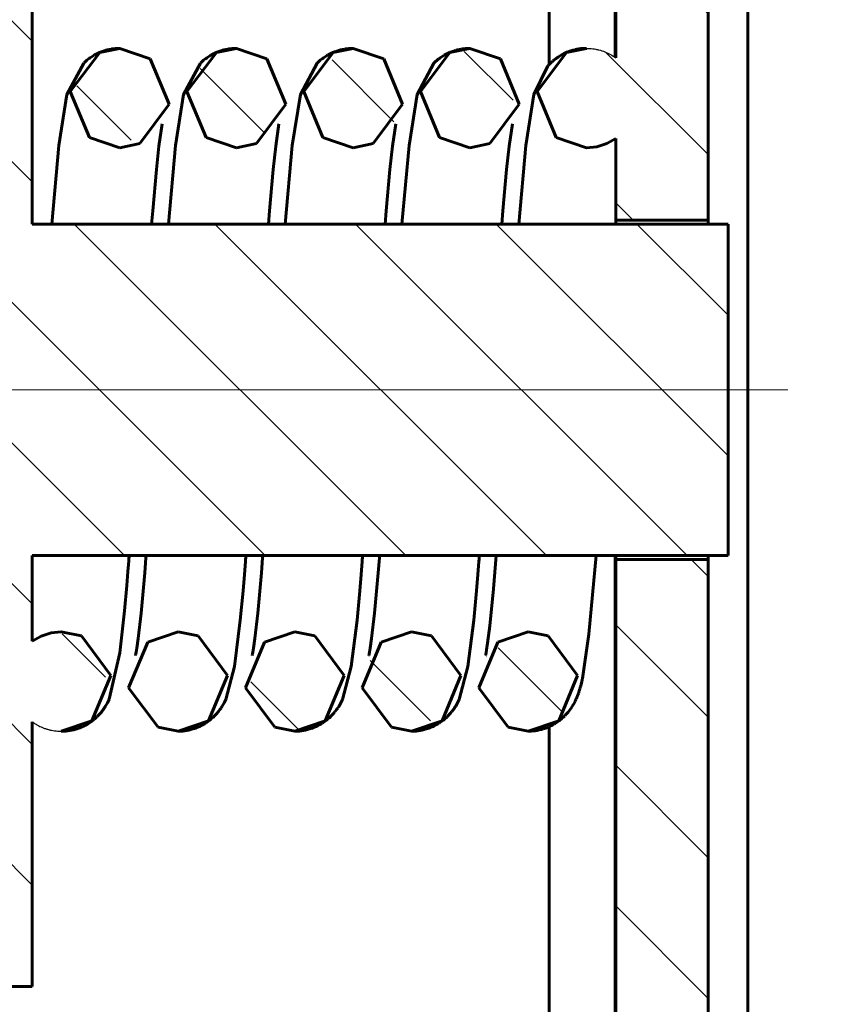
# Model space of a CAD drawing. Header units: millimetres. Extents: x 0 to 239, y 0 to 444.
# Tile 6 of 9: x 111 to 152, y 151 to 201. Entities that reach past the tile are written whole.
import ezdxf

# ---------------------------------------------------------------- set-up
doc = ezdxf.new("R2010")
doc.units = ezdxf.units.MM
for name, pattern in [('K5LT-1', [0]), ('K5LT_AXLED', [12, 7.5, -1.5, 1.5, -1.5]), ('K5LT_BASIC', [0]), ('K5LT_THIN', [0])]:
    doc.linetypes.add(name, pattern=pattern)
doc.layers.add('Системный слой', color=7, linetype='Continuous')
doc.layers.add('Системный слой (1)', color=7, linetype='Continuous', true_color=0x6c6c6c)
doc.styles.add('KDIMTEXTSTYLE', font='GOST_AU.SHX', dxfattribs={"width": 0.96, "oblique": 15, "height": 5})
doc.dimstyles.new('KDIMSTYLE (2.00)', dxfattribs={"dimtxt": 5, "dimasz": 1, "dimexe": 2, "dimexo": 0, "dimgap": 1, "dimtad": 1, "dimlfac": 0.5, "dimtxsty": 'KDIMTEXTSTYLE', "dimsah": 1, "dimcen": 0, "dimdle": 1, "dimadec": 0, "dimazin": 0, "dimtfac": 0.667, "dimtmove": 0, "dimatfit": 3, "dimfxl": 1, "dimtvp": 1, "dimtolj": 1, "dimtzin": 0, "dimarcsym": 0})

# ---------------------------------------------------------------- blocks, each defined once
blk = doc.blocks.new('U0')
at = {"layer": 'Системный слой (1)', "color": 143, "linetype": 'K5LT_BASIC', "lineweight": 60, "true_color": 0x33acca}
for p, q in [((119.338, 197.049), (120.818, 199.013)), ((120.818, 199.013), (121.822, 199.222)), ((121.822, 199.222), (123.358, 198.696)), ((123.358, 198.696), (124.308, 196.415)), ((120.297, 194.738), (119.338, 197.049)), ((124.308, 196.415), (122.828, 194.433)), ((121.822, 194.222), (120.297, 194.738)), ((122.828, 194.433), (121.822, 194.222))]:
    blk.add_line(p, q, dxfattribs=at)
blk = doc.blocks.new('U1')
at = {"layer": 'Системный слой (1)', "color": 143, "linetype": 'K5LT_BASIC', "lineweight": 60, "true_color": 0x33acca}
for p, q in [((112.503, 169.835), (112.007, 169.675)), ((113.022, 169.889), (112.503, 169.835)), ((114.028, 169.678), (113.022, 169.889)), ((112.007, 169.675), (111.555, 169.416)), ((115.508, 167.696), (114.028, 169.678)), ((114.558, 165.415), (115.508, 167.696)), ((113.022, 164.889), (114.558, 165.415))]:
    blk.add_line(p, q, dxfattribs=at)
blk = doc.blocks.new('U2')
at = {"layer": 'Системный слой (1)', "color": 143, "linetype": 'K5LT_BASIC', "lineweight": 60, "true_color": 0x33acca}
for p, q in [((136.938, 197.049), (138.418, 199.013)), ((138.418, 199.013), (139.422, 199.222)), ((137.897, 194.738), (136.938, 197.049)), ((139.422, 194.222), (137.897, 194.738)), ((140.888, 194.695), (140.436, 194.436)), ((139.94, 194.276), (139.422, 194.222)), ((140.436, 194.436), (139.94, 194.276))]:
    blk.add_line(p, q, dxfattribs=at)
blk = doc.blocks.new('U3')
at = {"layer": 'Системный слой (1)', "color": 143, "linetype": 'K5LT_BASIC', "lineweight": 60, "true_color": 0x33acca}
for p, q in [((130.622, 169.889), (129.097, 169.373)), ((131.628, 169.678), (130.622, 169.889)), ((129.097, 169.373), (128.138, 167.062)), ((133.108, 167.696), (131.628, 169.678)), ((132.158, 165.415), (133.108, 167.696)), ((128.138, 167.062), (129.618, 165.099)), ((130.622, 164.889), (132.158, 165.415)), ((129.618, 165.099), (130.622, 164.889))]:
    blk.add_line(p, q, dxfattribs=at)
blk = doc.blocks.new('U4')
at = {"layer": 'Системный слой (1)', "color": 143, "linetype": 'K5LT_BASIC', "lineweight": 60, "true_color": 0x33acca}
for p, q in [((131.072, 197.049), (132.551, 199.013)), ((132.551, 199.013), (133.555, 199.222)), ((133.555, 199.222), (135.092, 198.696)), ((135.092, 198.696), (136.041, 196.415)), ((132.03, 194.738), (131.072, 197.049)), ((136.041, 196.415), (134.561, 194.433)), ((133.555, 194.222), (132.03, 194.738)), ((134.561, 194.433), (133.555, 194.222))]:
    blk.add_line(p, q, dxfattribs=at)
blk = doc.blocks.new('U5')
at = {"layer": 'Системный слой (1)', "color": 143, "linetype": 'K5LT_BASIC', "lineweight": 60, "true_color": 0x33acca}
for p, q in [((113.472, 197.049), (114.951, 199.013)), ((114.951, 199.013), (115.955, 199.222)), ((115.955, 199.222), (117.492, 198.696)), ((117.492, 198.696), (118.441, 196.415)), ((114.43, 194.738), (113.472, 197.049)), ((118.441, 196.415), (116.961, 194.433)), ((115.955, 194.222), (114.43, 194.738)), ((116.961, 194.433), (115.955, 194.222))]:
    blk.add_line(p, q, dxfattribs=at)
blk = doc.blocks.new('U6')
at = {"layer": 'Системный слой (1)', "color": 143, "linetype": 'K5LT_BASIC', "lineweight": 60, "true_color": 0x33acca}
for p, q in [((136.488, 169.889), (134.964, 169.373)), ((137.495, 169.678), (136.488, 169.889)), ((134.964, 169.373), (134.005, 167.062)), ((138.974, 167.696), (137.495, 169.678)), ((138.025, 165.415), (138.974, 167.696)), ((134.005, 167.062), (135.485, 165.099)), ((136.488, 164.889), (138.025, 165.415)), ((135.485, 165.099), (136.488, 164.889))]:
    blk.add_line(p, q, dxfattribs=at)
blk = doc.blocks.new('U7')
at = {"layer": 'Системный слой (1)', "color": 143, "linetype": 'K5LT_BASIC', "lineweight": 60, "true_color": 0x33acca}
for p, q in [((118.888, 169.889), (117.364, 169.373)), ((119.895, 169.678), (118.888, 169.889)), ((117.364, 169.373), (116.405, 167.062)), ((121.374, 167.696), (119.895, 169.678)), ((120.425, 165.415), (121.374, 167.696)), ((116.405, 167.062), (117.885, 165.099)), ((118.888, 164.889), (120.425, 165.415)), ((117.885, 165.099), (118.888, 164.889))]:
    blk.add_line(p, q, dxfattribs=at)
blk = doc.blocks.new('U8')
at = {"layer": 'Системный слой (1)', "color": 143, "linetype": 'K5LT_BASIC', "lineweight": 60, "true_color": 0x33acca}
for p, q in [((124.755, 169.889), (123.23, 169.373)), ((125.761, 169.678), (124.755, 169.889)), ((123.23, 169.373), (122.272, 167.062)), ((127.241, 167.696), (125.761, 169.678)), ((126.292, 165.415), (127.241, 167.696)), ((122.272, 167.062), (123.751, 165.099)), ((124.755, 164.889), (126.292, 165.415)), ((123.751, 165.099), (124.755, 164.889))]:
    blk.add_line(p, q, dxfattribs=at)
blk = doc.blocks.new('U9')
at = {"layer": 'Системный слой (1)', "color": 143, "linetype": 'K5LT_BASIC', "lineweight": 60, "true_color": 0x33acca}
for p, q in [((125.205, 197.049), (126.685, 199.013)), ((126.685, 199.013), (127.688, 199.222)), ((127.688, 199.222), (129.225, 198.696)), ((129.225, 198.696), (130.174, 196.415)), ((126.164, 194.738), (125.205, 197.049)), ((130.174, 196.415), (128.695, 194.433)), ((127.688, 194.222), (126.164, 194.738)), ((128.695, 194.433), (127.688, 194.222))]:
    blk.add_line(p, q, dxfattribs=at)
blk = doc.blocks.new('U10')
at = {"layer": 'Системный слой (1)', "color": 143, "linetype": 'K5LT_BASIC', "lineweight": 60, "true_color": 0x33acca}
for p, q in [((140.868, 198.763), (140.868, 232.056)), ((140.868, 132.056), (140.868, 173.722))]:
    blk.add_line(p, q, dxfattribs=at)
blk = doc.blocks.new('U11')
at = {"layer": 'Системный слой (1)', "color": 143, "linetype": 'K5LT_BASIC', "lineweight": 60, "true_color": 0x33acca}
for p, q in [((137.535, 198.399), (137.535, 232.056)), ((137.535, 132.056), (137.535, 165.113))]:
    blk.add_line(p, q, dxfattribs=at)
blk = doc.blocks.new('U12')
at = {"layer": 'Системный слой (1)', "color": 143, "linetype": 'K5LT_BASIC', "lineweight": 60, "true_color": 0x33acca}
for p, q in [((145.535, 190.389), (145.535, 190.589)), ((145.535, 173.522), (145.535, 173.722))]:
    blk.add_line(p, q, dxfattribs=at)
blk = doc.blocks.new('U13')
at = {"layer": 'Системный слой (1)', "color": 143, "linetype": 'K5LT_BASIC', "lineweight": 60, "true_color": 0x33acca}
for p, q in [((140.888, 190.389), (140.888, 190.589)), ((140.888, 173.522), (140.888, 173.722))]:
    blk.add_line(p, q, dxfattribs=at)
blk = doc.blocks.new('U14')
at = {"layer": 'Системный слой (1)', "color": 143, "linetype": 'K5LT_BASIC', "lineweight": 60, "true_color": 0x33acca}
for p, q in [((129.828, 195.421), (129.662, 194.305)), ((129.662, 194.305), (129.533, 193.133)), ((129.533, 193.133), (129.347, 191.06)), ((129.347, 191.06), (129.293, 190.389)), ((128.141, 173.42), (128.124, 173.202)), ((128.151, 173.541), (128.141, 173.42)), ((128.155, 173.594), (128.151, 173.541)), ((128.158, 173.636), (128.155, 173.594)), ((128.165, 173.722), (128.158, 173.636)), ((128.09, 172.774), (128.022, 171.954)), ((128.124, 173.202), (128.09, 172.774)), ((128.022, 171.954), (127.884, 170.466)), ((127.884, 170.466), (127.596, 168.147)), ((127.596, 168.147), (127.157, 166.488)), ((127.157, 166.488), (127.069, 166.311)), ((126.756, 165.842), (126.723, 165.803)), ((126.772, 165.862), (126.756, 165.842)), ((126.779, 165.871), (126.772, 165.862)), ((126.783, 165.876), (126.779, 165.871)), ((126.86, 165.977), (126.783, 165.876)), ((126.897, 166.03), (126.86, 165.977)), ((126.915, 166.056), (126.897, 166.03)), ((126.924, 166.069), (126.915, 166.056)), ((126.928, 166.075), (126.924, 166.069)), ((126.931, 166.079), (126.928, 166.075)), ((126.943, 166.097), (126.931, 166.079)), ((126.965, 166.132), (126.943, 166.097)), ((126.98, 166.157), (126.965, 166.132)), ((127.069, 166.311), (126.98, 166.157)), ((126.287, 165.397), (126.166, 165.312)), ((126.358, 165.45), (126.287, 165.397)), ((126.392, 165.478), (126.358, 165.45)), ((126.409, 165.492), (126.392, 165.478)), ((126.417, 165.499), (126.409, 165.492)), ((126.421, 165.503), (126.417, 165.499)), ((126.424, 165.505), (126.421, 165.503)), ((126.495, 165.568), (126.424, 165.505)), ((126.529, 165.6), (126.495, 165.568)), ((126.546, 165.616), (126.529, 165.6)), ((126.555, 165.624), (126.546, 165.616)), ((126.559, 165.628), (126.555, 165.624)), ((126.654, 165.726), (126.559, 165.628)), ((126.723, 165.803), (126.654, 165.726)), ((124.808, 164.89), (124.755, 164.889)), ((124.903, 164.893), (124.808, 164.89)), ((124.951, 164.897), (124.903, 164.893)), ((124.975, 164.898), (124.951, 164.897)), ((124.987, 164.899), (124.975, 164.898)), ((124.993, 164.9), (124.987, 164.899)), ((125.094, 164.912), (124.993, 164.9)), ((125.201, 164.928), (125.094, 164.912)), ((125.254, 164.938), (125.201, 164.928)), ((125.28, 164.943), (125.254, 164.938)), ((125.293, 164.946), (125.28, 164.943)), ((125.3, 164.948), (125.293, 164.946)), ((125.402, 164.972), (125.3, 164.948)), ((125.506, 165.001), (125.402, 164.972)), ((125.557, 165.018), (125.506, 165.001)), ((125.583, 165.026), (125.557, 165.018)), ((125.595, 165.031), (125.583, 165.026)), ((125.602, 165.033), (125.595, 165.031)), ((125.697, 165.069), (125.602, 165.033)), ((125.798, 165.111), (125.697, 165.069)), ((125.847, 165.134), (125.798, 165.111)), ((125.872, 165.145), (125.847, 165.134)), ((125.884, 165.151), (125.872, 165.145)), ((125.89, 165.154), (125.884, 165.151)), ((125.983, 165.202), (125.89, 165.154)), ((126.079, 165.257), (125.983, 165.202)), ((126.126, 165.286), (126.079, 165.257)), ((126.149, 165.301), (126.126, 165.286)), ((126.16, 165.308), (126.149, 165.301)), ((126.166, 165.312), (126.16, 165.308))]:
    blk.add_line(p, q, dxfattribs=at)
blk = doc.blocks.new('U15')
at = {"layer": 'Системный слой (1)', "color": 143, "linetype": 'K5LT_BASIC', "lineweight": 60, "true_color": 0x33acca}
for p, q in [((135.695, 195.421), (135.529, 194.305)), ((135.529, 194.305), (135.4, 193.133)), ((135.4, 193.133), (135.214, 191.06)), ((135.214, 191.06), (135.16, 190.389)), ((134.008, 173.42), (133.991, 173.202)), ((134.018, 173.541), (134.008, 173.42)), ((134.022, 173.594), (134.018, 173.541)), ((134.025, 173.636), (134.022, 173.594)), ((134.031, 173.722), (134.025, 173.636)), ((133.957, 172.774), (133.888, 171.954)), ((133.991, 173.202), (133.957, 172.774)), ((133.888, 171.954), (133.751, 170.466)), ((133.751, 170.466), (133.463, 168.147)), ((133.463, 168.147), (133.024, 166.488)), ((133.024, 166.488), (132.936, 166.311)), ((132.622, 165.842), (132.59, 165.803)), ((132.638, 165.862), (132.622, 165.842)), ((132.646, 165.871), (132.638, 165.862)), ((132.65, 165.876), (132.646, 165.871)), ((132.726, 165.977), (132.65, 165.876)), ((132.764, 166.03), (132.726, 165.977)), ((132.782, 166.056), (132.764, 166.03)), ((132.791, 166.069), (132.782, 166.056)), ((132.795, 166.075), (132.791, 166.069)), ((132.797, 166.079), (132.795, 166.075)), ((132.809, 166.097), (132.797, 166.079)), ((132.831, 166.132), (132.809, 166.097)), ((132.847, 166.157), (132.831, 166.132)), ((132.936, 166.311), (132.847, 166.157)), ((132.154, 165.397), (132.033, 165.312)), ((132.224, 165.45), (132.154, 165.397)), ((132.258, 165.478), (132.224, 165.45)), ((132.275, 165.492), (132.258, 165.478)), ((132.284, 165.499), (132.275, 165.492)), ((132.288, 165.503), (132.284, 165.499)), ((132.291, 165.505), (132.288, 165.503)), ((132.362, 165.568), (132.291, 165.505)), ((132.396, 165.6), (132.362, 165.568)), ((132.413, 165.616), (132.396, 165.6)), ((132.421, 165.624), (132.413, 165.616)), ((132.425, 165.628), (132.421, 165.624)), ((132.521, 165.726), (132.425, 165.628)), ((132.59, 165.803), (132.521, 165.726)), ((130.674, 164.89), (130.622, 164.889)), ((130.77, 164.893), (130.674, 164.89)), ((130.818, 164.897), (130.77, 164.893)), ((130.841, 164.898), (130.818, 164.897)), ((130.853, 164.899), (130.841, 164.898)), ((130.859, 164.9), (130.853, 164.899)), ((130.961, 164.912), (130.859, 164.9)), ((131.067, 164.928), (130.961, 164.912)), ((131.12, 164.938), (131.067, 164.928)), ((131.147, 164.943), (131.12, 164.938)), ((131.16, 164.946), (131.147, 164.943)), ((131.166, 164.948), (131.16, 164.946)), ((131.268, 164.972), (131.166, 164.948)), ((131.372, 165.001), (131.268, 164.972)), ((131.424, 165.018), (131.372, 165.001)), ((131.449, 165.026), (131.424, 165.018)), ((131.462, 165.031), (131.449, 165.026)), ((131.468, 165.033), (131.462, 165.031)), ((131.564, 165.069), (131.468, 165.033)), ((131.664, 165.111), (131.564, 165.069)), ((131.714, 165.134), (131.664, 165.111)), ((131.739, 165.145), (131.714, 165.134)), ((131.751, 165.151), (131.739, 165.145)), ((131.757, 165.154), (131.751, 165.151)), ((131.85, 165.202), (131.757, 165.154)), ((131.946, 165.257), (131.85, 165.202)), ((131.993, 165.286), (131.946, 165.257)), ((132.016, 165.301), (131.993, 165.286)), ((132.027, 165.308), (132.016, 165.301)), ((132.033, 165.312), (132.027, 165.308))]:
    blk.add_line(p, q, dxfattribs=at)
blk = doc.blocks.new('U16')
at = {"layer": 'Системный слой (1)', "color": 143, "linetype": 'K5LT_BASIC', "lineweight": 60, "true_color": 0x33acca}
for p, q in [((120.705, 198.966), (120.8, 199.01)), ((120.8, 199.01), (120.806, 199.012)), ((120.806, 199.012), (120.818, 199.018)), ((120.818, 199.018), (120.843, 199.028)), ((120.843, 199.028), (120.894, 199.048)), ((120.894, 199.048), (120.996, 199.086)), ((120.996, 199.086), (121.093, 199.117)), ((121.093, 199.117), (121.1, 199.118)), ((121.1, 199.118), (121.113, 199.122)), ((121.113, 199.122), (121.139, 199.13)), ((121.139, 199.13), (121.191, 199.143)), ((121.191, 199.143), (121.296, 199.168)), ((121.296, 199.168), (121.398, 199.187)), ((121.398, 199.187), (121.405, 199.188)), ((121.405, 199.188), (121.418, 199.19)), ((121.418, 199.19), (121.445, 199.194)), ((121.445, 199.194), (121.498, 199.202)), ((121.498, 199.202), (121.605, 199.213)), ((121.605, 199.213), (121.706, 199.22)), ((121.706, 199.22), (121.711, 199.22)), ((121.711, 199.22), (121.72, 199.22)), ((121.72, 199.22), (121.739, 199.221)), ((121.739, 199.221), (121.777, 199.222)), ((121.777, 199.222), (121.822, 199.222)), ((120.025, 198.49), (120.045, 198.509)), ((120.045, 198.509), (120.086, 198.548)), ((120.086, 198.548), (120.174, 198.624)), ((120.174, 198.624), (120.255, 198.689)), ((120.255, 198.689), (120.26, 198.693)), ((120.26, 198.693), (120.272, 198.701)), ((120.272, 198.701), (120.294, 198.718)), ((120.294, 198.718), (120.339, 198.751)), ((120.339, 198.751), (120.432, 198.813)), ((120.432, 198.813), (120.518, 198.866)), ((120.518, 198.866), (120.524, 198.87)), ((120.524, 198.87), (120.536, 198.876)), ((120.536, 198.876), (120.559, 198.89)), ((120.559, 198.89), (120.607, 198.916)), ((120.607, 198.916), (120.705, 198.966)), ((119.17, 196.901), (120.01, 198.475)), ((120.01, 198.475), (120.015, 198.48)), ((120.015, 198.48), (120.025, 198.49)), ((118.766, 194.339), (119.17, 196.901)), ((118.412, 190.389), (118.766, 194.339)), ((117.213, 172.857), (117.274, 173.605)), ((117.274, 173.605), (117.28, 173.678)), ((117.28, 173.678), (117.281, 173.7)), ((117.281, 173.7), (117.283, 173.722)), ((117.028, 170.826), (117.213, 172.857)), ((116.883, 169.557), (117.028, 170.826)), ((116.814, 169.071), (116.883, 169.557)), ((116.766, 168.782), (116.781, 168.87)), ((116.781, 168.87), (116.814, 169.071)), ((116.749, 168.694), (116.75, 168.696)), ((116.749, 168.69), (116.749, 168.694)), ((116.75, 168.699), (116.751, 168.7)), ((116.75, 168.698), (116.75, 168.699)), ((116.75, 168.697), (116.75, 168.698)), ((116.75, 168.696), (116.75, 168.697)), ((116.751, 168.704), (116.752, 168.707)), ((116.751, 168.703), (116.751, 168.704)), ((116.751, 168.701), (116.751, 168.703)), ((116.751, 168.7), (116.751, 168.701)), ((116.752, 168.707), (116.753, 168.711)), ((116.753, 168.711), (116.755, 168.721)), ((116.755, 168.721), (116.758, 168.741)), ((116.758, 168.741), (116.766, 168.782))]:
    blk.add_line(p, q, dxfattribs=at)
blk = doc.blocks.new('U17')
at = {"layer": 'Системный слой (1)', "color": 143, "linetype": 'K5LT_BASIC', "lineweight": 60, "true_color": 0x33acca}
for p, q in [((139.898, 173.722), (139.544, 169.775)), ((139.544, 169.775), (139.217, 167.54)), ((139.183, 167.387), (139.147, 167.239)), ((139.201, 167.467), (139.183, 167.387)), ((139.21, 167.507), (139.201, 167.467)), ((139.214, 167.526), (139.21, 167.507)), ((139.216, 167.536), (139.214, 167.526)), ((139.217, 167.54), (139.216, 167.536)), ((139.044, 166.881), (139.022, 166.817)), ((139.057, 166.921), (139.044, 166.881)), ((139.074, 166.976), (139.057, 166.921)), ((139.086, 167.015), (139.074, 166.976)), ((139.094, 167.045), (139.086, 167.015)), ((139.1, 167.064), (139.094, 167.045)), ((139.103, 167.075), (139.1, 167.064)), ((139.104, 167.08), (139.103, 167.075)), ((139.109, 167.097), (139.104, 167.08)), ((139.128, 167.165), (139.109, 167.097)), ((139.147, 167.239), (139.128, 167.165)), ((138.844, 166.39), (138.776, 166.262)), ((138.873, 166.451), (138.844, 166.39)), ((138.887, 166.481), (138.873, 166.451)), ((138.894, 166.495), (138.887, 166.481)), ((138.897, 166.502), (138.894, 166.495)), ((138.931, 166.581), (138.897, 166.502)), ((138.986, 166.717), (138.931, 166.581)), ((139.01, 166.784), (138.986, 166.717)), ((139.022, 166.817), (139.01, 166.784)), ((138.485, 165.837), (138.467, 165.816)), ((138.493, 165.847), (138.485, 165.837)), ((138.498, 165.852), (138.493, 165.847)), ((138.551, 165.92), (138.498, 165.852)), ((138.636, 166.037), (138.551, 165.92)), ((138.674, 166.094), (138.636, 166.037)), ((138.692, 166.122), (138.674, 166.094)), ((138.701, 166.136), (138.692, 166.122)), ((138.705, 166.143), (138.701, 166.136)), ((138.776, 166.262), (138.705, 166.143)), ((137.996, 165.379), (137.903, 165.314)), ((138.041, 165.412), (137.996, 165.379)), ((138.064, 165.429), (138.041, 165.412)), ((138.075, 165.438), (138.064, 165.429)), ((138.08, 165.442), (138.075, 165.438)), ((138.18, 165.524), (138.08, 165.442)), ((138.256, 165.593), (138.18, 165.524)), ((138.293, 165.629), (138.256, 165.593)), ((138.311, 165.646), (138.293, 165.629)), ((138.32, 165.655), (138.311, 165.646)), ((138.324, 165.659), (138.32, 165.655)), ((138.354, 165.69), (138.324, 165.659)), ((138.431, 165.773), (138.354, 165.69)), ((138.467, 165.816), (138.431, 165.773)), ((136.558, 164.89), (136.488, 164.889)), ((136.598, 164.891), (136.558, 164.89)), ((136.618, 164.892), (136.598, 164.891)), ((136.628, 164.893), (136.618, 164.892)), ((136.633, 164.893), (136.628, 164.893)), ((136.735, 164.901), (136.633, 164.893)), ((136.842, 164.913), (136.735, 164.901)), ((136.895, 164.921), (136.842, 164.913)), ((136.921, 164.926), (136.895, 164.921)), ((136.934, 164.928), (136.921, 164.926)), ((136.941, 164.929), (136.934, 164.928)), ((137.047, 164.951), (136.941, 164.929)), ((137.15, 164.976), (137.047, 164.951)), ((137.201, 164.99), (137.15, 164.976)), ((137.226, 164.998), (137.201, 164.99)), ((137.239, 165.001), (137.226, 164.998)), ((137.245, 165.003), (137.239, 165.001)), ((137.307, 165.024), (137.245, 165.003)), ((137.355, 165.042), (137.307, 165.024)), ((137.386, 165.054), (137.355, 165.042)), ((137.43, 165.071), (137.386, 165.054)), ((137.463, 165.084), (137.43, 165.071)), ((137.49, 165.095), (137.463, 165.084)), ((137.512, 165.104), (137.49, 165.095)), ((137.524, 165.108), (137.512, 165.104)), ((137.529, 165.11), (137.524, 165.108)), ((137.532, 165.111), (137.529, 165.11)), ((137.534, 165.112), (137.532, 165.111)), ((137.536, 165.113), (137.534, 165.112)), ((137.537, 165.113), (137.536, 165.113)), ((137.538, 165.114), (137.537, 165.113)), ((137.54, 165.115), (137.538, 165.114)), ((137.541, 165.115), (137.54, 165.115)), ((137.632, 165.159), (137.541, 165.115)), ((137.73, 165.21), (137.632, 165.159)), ((137.778, 165.237), (137.73, 165.21)), ((137.801, 165.251), (137.778, 165.237)), ((137.813, 165.257), (137.801, 165.251)), ((137.819, 165.261), (137.813, 165.257)), ((137.903, 165.314), (137.819, 165.261))]:
    blk.add_line(p, q, dxfattribs=at)
blk = doc.blocks.new('U18')
at = {"layer": 'Системный слой (1)', "color": 143, "linetype": 'K5LT_BASIC', "lineweight": 60, "true_color": 0x33acca}
for p, q in [((114.842, 198.968), (114.937, 199.011)), ((114.937, 199.011), (114.943, 199.014)), ((114.943, 199.014), (114.955, 199.019)), ((114.955, 199.019), (114.98, 199.03)), ((114.98, 199.03), (115.031, 199.05)), ((115.031, 199.05), (115.133, 199.087)), ((115.133, 199.087), (115.231, 199.118)), ((115.231, 199.118), (115.237, 199.12)), ((115.237, 199.12), (115.25, 199.123)), ((115.25, 199.123), (115.276, 199.131)), ((115.276, 199.131), (115.328, 199.144)), ((115.328, 199.144), (115.433, 199.169)), ((115.433, 199.169), (115.536, 199.188)), ((115.536, 199.188), (115.542, 199.189)), ((115.542, 199.189), (115.556, 199.191)), ((115.556, 199.191), (115.582, 199.195)), ((115.582, 199.195), (115.635, 199.202)), ((115.635, 199.202), (115.742, 199.213)), ((115.742, 199.213), (115.843, 199.22)), ((115.843, 199.22), (115.848, 199.22)), ((115.848, 199.22), (115.857, 199.22)), ((115.857, 199.22), (115.876, 199.221)), ((115.876, 199.221), (115.914, 199.222)), ((115.914, 199.222), (115.955, 199.222)), ((114.161, 198.493), (114.182, 198.513)), ((114.182, 198.513), (114.223, 198.551)), ((114.223, 198.551), (114.311, 198.627)), ((114.311, 198.627), (114.392, 198.691)), ((114.392, 198.691), (114.397, 198.696)), ((114.397, 198.696), (114.408, 198.704)), ((114.408, 198.704), (114.431, 198.721)), ((114.431, 198.721), (114.476, 198.753)), ((114.476, 198.753), (114.569, 198.816)), ((114.569, 198.816), (114.655, 198.868)), ((114.655, 198.868), (114.661, 198.872)), ((114.661, 198.872), (114.673, 198.879)), ((114.673, 198.879), (114.696, 198.892)), ((114.696, 198.892), (114.744, 198.918)), ((114.744, 198.918), (114.842, 198.968)), ((113.303, 196.901), (114.146, 198.479)), ((114.146, 198.479), (114.151, 198.483)), ((114.151, 198.483), (114.161, 198.493)), ((112.899, 194.339), (113.303, 196.901)), ((112.545, 190.389), (112.899, 194.339))]:
    blk.add_line(p, q, dxfattribs=at)
blk = doc.blocks.new('U19')
at = {"layer": 'Системный слой (1)', "color": 143, "linetype": 'K5LT_BASIC', "lineweight": 60, "true_color": 0x33acca}
for p, q in [((132.439, 198.966), (132.533, 199.01)), ((132.533, 199.01), (132.539, 199.012)), ((132.539, 199.012), (132.552, 199.018)), ((132.552, 199.018), (132.577, 199.028)), ((132.577, 199.028), (132.627, 199.048)), ((132.627, 199.048), (132.729, 199.086)), ((132.729, 199.086), (132.827, 199.117)), ((132.827, 199.117), (132.833, 199.118)), ((132.833, 199.118), (132.846, 199.122)), ((132.846, 199.122), (132.872, 199.13)), ((132.872, 199.13), (132.924, 199.143)), ((132.924, 199.143), (133.029, 199.168)), ((133.029, 199.168), (133.132, 199.187)), ((133.132, 199.187), (133.138, 199.188)), ((133.138, 199.188), (133.152, 199.19)), ((133.152, 199.19), (133.178, 199.194)), ((133.178, 199.194), (133.231, 199.202)), ((133.231, 199.202), (133.338, 199.213)), ((133.338, 199.213), (133.439, 199.22)), ((133.439, 199.22), (133.444, 199.22)), ((133.444, 199.22), (133.453, 199.22)), ((133.453, 199.22), (133.472, 199.221)), ((133.472, 199.221), (133.51, 199.222)), ((133.51, 199.222), (133.555, 199.222)), ((131.758, 198.49), (131.778, 198.509)), ((131.778, 198.509), (131.82, 198.548)), ((131.82, 198.548), (131.907, 198.624)), ((131.907, 198.624), (131.988, 198.689)), ((131.988, 198.689), (131.994, 198.693)), ((131.994, 198.693), (132.005, 198.701)), ((132.005, 198.701), (132.027, 198.718)), ((132.027, 198.718), (132.072, 198.751)), ((132.072, 198.751), (132.166, 198.813)), ((132.166, 198.813), (132.251, 198.866)), ((132.251, 198.866), (132.257, 198.87)), ((132.257, 198.87), (132.269, 198.876)), ((132.269, 198.876), (132.293, 198.89)), ((132.293, 198.89), (132.34, 198.916)), ((132.34, 198.916), (132.439, 198.966)), ((130.903, 196.901), (131.743, 198.475)), ((131.743, 198.475), (131.748, 198.48)), ((131.748, 198.48), (131.758, 198.49)), ((130.499, 194.339), (130.903, 196.901)), ((130.145, 190.389), (130.499, 194.339)), ((128.947, 172.857), (129.007, 173.605)), ((129.007, 173.605), (129.013, 173.678)), ((129.013, 173.678), (129.015, 173.7)), ((129.015, 173.7), (129.017, 173.722)), ((128.761, 170.826), (128.947, 172.857)), ((128.616, 169.557), (128.761, 170.826)), ((128.547, 169.071), (128.616, 169.557)), ((128.499, 168.782), (128.514, 168.87)), ((128.514, 168.87), (128.547, 169.071)), ((128.482, 168.69), (128.483, 168.694)), ((128.483, 168.697), (128.484, 168.698)), ((128.483, 168.696), (128.483, 168.697)), ((128.483, 168.694), (128.483, 168.696)), ((128.484, 168.701), (128.485, 168.703)), ((128.484, 168.7), (128.484, 168.701)), ((128.484, 168.699), (128.484, 168.7)), ((128.484, 168.698), (128.484, 168.699)), ((128.485, 168.707), (128.486, 168.711)), ((128.485, 168.704), (128.485, 168.707)), ((128.485, 168.703), (128.485, 168.704)), ((128.486, 168.711), (128.488, 168.721)), ((128.488, 168.721), (128.492, 168.741)), ((128.492, 168.741), (128.499, 168.782))]:
    blk.add_line(p, q, dxfattribs=at)
blk = doc.blocks.new('U20')
at = {"layer": 'Системный слой (1)', "color": 143, "linetype": 'K5LT_BASIC', "lineweight": 60, "true_color": 0x33acca}
for p, q in [((123.961, 195.421), (123.796, 194.305)), ((123.796, 194.305), (123.666, 193.133)), ((123.666, 193.133), (123.481, 191.06)), ((123.481, 191.06), (123.427, 190.389)), ((122.275, 173.42), (122.258, 173.202)), ((122.284, 173.541), (122.275, 173.42)), ((122.288, 173.594), (122.284, 173.541)), ((122.292, 173.636), (122.288, 173.594)), ((122.298, 173.722), (122.292, 173.636)), ((122.223, 172.774), (122.155, 171.954)), ((122.258, 173.202), (122.223, 172.774)), ((122.155, 171.954), (122.017, 170.466)), ((122.017, 170.466), (121.73, 168.147)), ((121.73, 168.147), (121.29, 166.488)), ((121.29, 166.488), (121.203, 166.311)), ((120.889, 165.842), (120.856, 165.803)), ((120.905, 165.862), (120.889, 165.842)), ((120.913, 165.871), (120.905, 165.862)), ((120.917, 165.876), (120.913, 165.871)), ((120.993, 165.977), (120.917, 165.876)), ((121.031, 166.03), (120.993, 165.977)), ((121.049, 166.056), (121.031, 166.03)), ((121.057, 166.069), (121.049, 166.056)), ((121.062, 166.075), (121.057, 166.069)), ((121.064, 166.079), (121.062, 166.075)), ((121.076, 166.097), (121.064, 166.079)), ((121.098, 166.132), (121.076, 166.097)), ((121.114, 166.157), (121.098, 166.132)), ((121.203, 166.311), (121.114, 166.157)), ((120.421, 165.397), (120.299, 165.312)), ((120.491, 165.45), (120.421, 165.397)), ((120.525, 165.478), (120.491, 165.45)), ((120.542, 165.492), (120.525, 165.478)), ((120.55, 165.499), (120.542, 165.492)), ((120.554, 165.503), (120.55, 165.499)), ((120.557, 165.505), (120.554, 165.503)), ((120.628, 165.568), (120.557, 165.505)), ((120.663, 165.6), (120.628, 165.568)), ((120.68, 165.616), (120.663, 165.6)), ((120.688, 165.624), (120.68, 165.616)), ((120.692, 165.628), (120.688, 165.624)), ((120.787, 165.726), (120.692, 165.628)), ((120.856, 165.803), (120.787, 165.726)), ((118.941, 164.89), (118.889, 164.889)), ((119.037, 164.893), (118.941, 164.89)), ((119.084, 164.897), (119.037, 164.893)), ((119.108, 164.898), (119.084, 164.897)), ((119.12, 164.899), (119.108, 164.898)), ((119.126, 164.9), (119.12, 164.899)), ((119.228, 164.912), (119.126, 164.9)), ((119.334, 164.928), (119.228, 164.912)), ((119.387, 164.938), (119.334, 164.928)), ((119.413, 164.943), (119.387, 164.938)), ((119.426, 164.946), (119.413, 164.943)), ((119.433, 164.948), (119.426, 164.946)), ((119.535, 164.972), (119.433, 164.948)), ((119.639, 165.001), (119.535, 164.972)), ((119.69, 165.018), (119.639, 165.001)), ((119.716, 165.026), (119.69, 165.018)), ((119.729, 165.031), (119.716, 165.026)), ((119.735, 165.033), (119.729, 165.031)), ((119.83, 165.069), (119.735, 165.033)), ((119.931, 165.111), (119.83, 165.069)), ((119.981, 165.134), (119.931, 165.111)), ((120.005, 165.145), (119.981, 165.134)), ((120.018, 165.151), (120.005, 165.145)), ((120.024, 165.154), (120.018, 165.151)), ((120.116, 165.202), (120.024, 165.154)), ((120.212, 165.257), (120.116, 165.202)), ((120.259, 165.286), (120.212, 165.257)), ((120.282, 165.301), (120.259, 165.286)), ((120.294, 165.308), (120.282, 165.301)), ((120.299, 165.312), (120.294, 165.308))]:
    blk.add_line(p, q, dxfattribs=at)
blk = doc.blocks.new('U21')
at = {"layer": 'Системный слой (1)', "color": 143, "linetype": 'K5LT_BASIC', "lineweight": 60, "true_color": 0x33acca}
for p, q in [((126.572, 198.966), (126.666, 199.01)), ((126.666, 199.01), (126.672, 199.012)), ((126.672, 199.012), (126.685, 199.018)), ((126.685, 199.018), (126.71, 199.028)), ((126.71, 199.028), (126.76, 199.048)), ((126.76, 199.048), (126.862, 199.086)), ((126.862, 199.086), (126.96, 199.117)), ((126.96, 199.117), (126.966, 199.118)), ((126.966, 199.118), (126.979, 199.122)), ((126.979, 199.122), (127.005, 199.13)), ((127.005, 199.13), (127.057, 199.143)), ((127.057, 199.143), (127.162, 199.168)), ((127.162, 199.168), (127.265, 199.187)), ((127.265, 199.187), (127.272, 199.188)), ((127.272, 199.188), (127.285, 199.19)), ((127.285, 199.19), (127.311, 199.194)), ((127.311, 199.194), (127.365, 199.202)), ((127.365, 199.202), (127.471, 199.213)), ((127.471, 199.213), (127.572, 199.22)), ((127.572, 199.22), (127.577, 199.22)), ((127.577, 199.22), (127.587, 199.22)), ((127.587, 199.22), (127.606, 199.221)), ((127.606, 199.221), (127.643, 199.222)), ((127.643, 199.222), (127.688, 199.222)), ((125.891, 198.49), (125.911, 198.509)), ((125.911, 198.509), (125.953, 198.548)), ((125.953, 198.548), (126.04, 198.624)), ((126.04, 198.624), (126.122, 198.689)), ((126.122, 198.689), (126.127, 198.693)), ((126.127, 198.693), (126.138, 198.701)), ((126.138, 198.701), (126.16, 198.718)), ((126.16, 198.718), (126.206, 198.751)), ((126.206, 198.751), (126.299, 198.813)), ((126.299, 198.813), (126.385, 198.866)), ((126.385, 198.866), (126.39, 198.87)), ((126.39, 198.87), (126.402, 198.876)), ((126.402, 198.876), (126.426, 198.89)), ((126.426, 198.89), (126.474, 198.916)), ((126.474, 198.916), (126.572, 198.966)), ((125.037, 196.901), (125.876, 198.475)), ((125.876, 198.475), (125.881, 198.48)), ((125.881, 198.48), (125.891, 198.49)), ((124.632, 194.339), (125.037, 196.901)), ((124.278, 190.389), (124.632, 194.339)), ((123.08, 172.857), (123.141, 173.605)), ((123.141, 173.605), (123.146, 173.678)), ((123.146, 173.678), (123.148, 173.7)), ((123.148, 173.7), (123.15, 173.722)), ((122.895, 170.826), (123.08, 172.857)), ((122.749, 169.557), (122.895, 170.826)), ((122.68, 169.071), (122.749, 169.557)), ((122.632, 168.782), (122.648, 168.87)), ((122.648, 168.87), (122.68, 169.071)), ((122.615, 168.69), (122.616, 168.694)), ((122.616, 168.694), (122.617, 168.696)), ((122.617, 168.7), (122.618, 168.701)), ((122.617, 168.699), (122.617, 168.7)), ((122.617, 168.698), (122.617, 168.699)), ((122.617, 168.697), (122.617, 168.698)), ((122.617, 168.696), (122.617, 168.697)), ((122.618, 168.704), (122.619, 168.707)), ((122.618, 168.703), (122.618, 168.704)), ((122.618, 168.701), (122.618, 168.703)), ((122.619, 168.711), (122.621, 168.721)), ((122.619, 168.707), (122.619, 168.711)), ((122.621, 168.721), (122.625, 168.741)), ((122.625, 168.741), (122.632, 168.782))]:
    blk.add_line(p, q, dxfattribs=at)
blk = doc.blocks.new('U22')
at = {"layer": 'Системный слой (1)', "color": 143, "linetype": 'K5LT_BASIC', "lineweight": 60, "true_color": 0x33acca}
for p, q in [((138.338, 198.982), (138.439, 199.026)), ((138.439, 199.026), (138.533, 199.063)), ((138.533, 199.063), (138.54, 199.066)), ((138.54, 199.066), (138.552, 199.07)), ((138.552, 199.07), (138.578, 199.079)), ((138.578, 199.079), (138.629, 199.097)), ((138.629, 199.097), (138.733, 199.128)), ((138.733, 199.128), (138.834, 199.154)), ((138.834, 199.154), (138.84, 199.155)), ((138.84, 199.155), (138.854, 199.159)), ((138.854, 199.159), (138.88, 199.164)), ((138.88, 199.164), (138.933, 199.175)), ((138.933, 199.175), (139.039, 199.194)), ((139.039, 199.194), (139.141, 199.207)), ((139.141, 199.207), (139.147, 199.208)), ((139.147, 199.208), (139.16, 199.209)), ((139.16, 199.209), (139.185, 199.211)), ((139.185, 199.211), (139.236, 199.216)), ((139.236, 199.216), (139.339, 199.221)), ((139.339, 199.221), (139.422, 199.222)), ((137.596, 198.46), (137.659, 198.522)), ((137.659, 198.522), (137.708, 198.568)), ((137.708, 198.568), (137.721, 198.579)), ((137.721, 198.579), (137.725, 198.583)), ((137.725, 198.583), (137.735, 198.591)), ((137.735, 198.591), (137.754, 198.607)), ((137.754, 198.607), (137.792, 198.639)), ((137.792, 198.639), (137.871, 198.701)), ((137.871, 198.701), (137.973, 198.774)), ((137.973, 198.774), (137.979, 198.778)), ((137.979, 198.778), (137.99, 198.786)), ((137.99, 198.786), (138.013, 198.801)), ((138.013, 198.801), (138.06, 198.831)), ((138.06, 198.831), (138.155, 198.888)), ((138.155, 198.888), (138.247, 198.937)), ((138.247, 198.937), (138.253, 198.94)), ((138.253, 198.94), (138.265, 198.946)), ((138.265, 198.946), (138.289, 198.959)), ((138.289, 198.959), (138.338, 198.982)), ((136.771, 196.905), (137.484, 198.343)), ((137.484, 198.343), (137.502, 198.363)), ((137.502, 198.363), (137.507, 198.369)), ((137.507, 198.369), (137.516, 198.379)), ((137.516, 198.379), (137.529, 198.393)), ((137.529, 198.393), (137.55, 198.414)), ((137.55, 198.414), (137.565, 198.429)), ((137.565, 198.429), (137.596, 198.46)), ((136.366, 194.337), (136.771, 196.905)), ((136.012, 190.389), (136.366, 194.337)), ((134.744, 172.047), (134.883, 173.722)), ((134.56, 170.194), (134.744, 172.047)), ((134.45, 169.32), (134.56, 170.194)), ((134.399, 168.977), (134.45, 169.32)), ((134.363, 168.767), (134.375, 168.833)), ((134.375, 168.833), (134.399, 168.977)), ((134.349, 168.69), (134.351, 168.702)), ((134.351, 168.702), (134.352, 168.708)), ((134.352, 168.708), (134.353, 168.712)), ((134.353, 168.712), (134.354, 168.72)), ((134.354, 168.72), (134.357, 168.735)), ((134.357, 168.735), (134.363, 168.767))]:
    blk.add_line(p, q, dxfattribs=at)
blk = doc.blocks.new('U23')
at = {"layer": 'Системный слой (1)', "color": 143, "linetype": 'K5LT_BASIC', "lineweight": 60, "true_color": 0x33acca}
for p, q in [((118.095, 195.421), (117.929, 194.305)), ((117.929, 194.305), (117.8, 193.133)), ((117.8, 193.133), (117.614, 191.06)), ((117.614, 191.06), (117.56, 190.389)), ((116.397, 173.274), (116.368, 172.916)), ((116.411, 173.457), (116.397, 173.274)), ((116.418, 173.541), (116.411, 173.457)), ((116.422, 173.594), (116.418, 173.541)), ((116.425, 173.636), (116.422, 173.594)), ((116.431, 173.722), (116.425, 173.636)), ((116.368, 172.916), (116.311, 172.223)), ((116.311, 172.223), (116.197, 170.94)), ((116.197, 170.94), (115.963, 168.826)), ((115.963, 168.826), (115.426, 166.493)), ((115.424, 166.488), (115.337, 166.314)), ((115.426, 166.493), (115.424, 166.488)), ((115.033, 165.855), (115.017, 165.835)), ((115.041, 165.865), (115.033, 165.855)), ((115.045, 165.869), (115.041, 165.865)), ((115.124, 165.972), (115.045, 165.869)), ((115.162, 166.027), (115.124, 165.972)), ((115.181, 166.054), (115.162, 166.027)), ((115.19, 166.067), (115.181, 166.054)), ((115.194, 166.074), (115.19, 166.067)), ((115.196, 166.077), (115.194, 166.074)), ((115.219, 166.112), (115.196, 166.077)), ((115.239, 166.144), (115.219, 166.112)), ((115.251, 166.163), (115.239, 166.144)), ((115.257, 166.173), (115.251, 166.163)), ((115.26, 166.177), (115.257, 166.173)), ((115.337, 166.314), (115.26, 166.177)), ((114.535, 165.383), (114.416, 165.301)), ((114.607, 165.437), (114.535, 165.383)), ((114.642, 165.465), (114.607, 165.437)), ((114.66, 165.479), (114.642, 165.465)), ((114.668, 165.486), (114.66, 165.479)), ((114.673, 165.49), (114.668, 165.486)), ((114.681, 165.497), (114.673, 165.49)), ((114.754, 165.561), (114.681, 165.497)), ((114.789, 165.593), (114.754, 165.561)), ((114.806, 165.609), (114.789, 165.593)), ((114.815, 165.618), (114.806, 165.609)), ((114.819, 165.622), (114.815, 165.618)), ((114.913, 165.718), (114.819, 165.622)), ((114.984, 165.796), (114.913, 165.718)), ((115.017, 165.835), (114.984, 165.796)), ((113.062, 164.889), (113.022, 164.889)), ((113.154, 164.892), (113.062, 164.889)), ((113.2, 164.895), (113.154, 164.892)), ((113.224, 164.897), (113.2, 164.895)), ((113.235, 164.898), (113.224, 164.897)), ((113.241, 164.898), (113.235, 164.898)), ((113.342, 164.909), (113.241, 164.898)), ((113.449, 164.925), (113.342, 164.909)), ((113.502, 164.934), (113.449, 164.925)), ((113.528, 164.94), (113.502, 164.934)), ((113.541, 164.942), (113.528, 164.94)), ((113.548, 164.944), (113.541, 164.942)), ((113.65, 164.967), (113.548, 164.944)), ((113.754, 164.996), (113.65, 164.967)), ((113.806, 165.012), (113.754, 164.996)), ((113.831, 165.02), (113.806, 165.012)), ((113.844, 165.025), (113.831, 165.02)), ((113.85, 165.027), (113.844, 165.025)), ((113.946, 165.062), (113.85, 165.027)), ((114.047, 165.103), (113.946, 165.062)), ((114.097, 165.125), (114.047, 165.103)), ((114.121, 165.137), (114.097, 165.125)), ((114.134, 165.143), (114.121, 165.137)), ((114.14, 165.146), (114.134, 165.143)), ((114.233, 165.193), (114.14, 165.146)), ((114.329, 165.247), (114.233, 165.193)), ((114.376, 165.276), (114.329, 165.247)), ((114.399, 165.29), (114.376, 165.276)), ((114.411, 165.298), (114.399, 165.29)), ((114.416, 165.301), (114.411, 165.298))]:
    blk.add_line(p, q, dxfattribs=at)
blk = doc.blocks.new('KDIMARROW_01')
at = {"layer": 'Системный слой'}
blk.add_hatch(color=0, dxfattribs=at).paths.add_polyline_path([(0, 0), (-5, 0.658), (-4.5, 0), (-5, -0.658)])
at = {"layer": 'Системный слой', "color": 0, "linetype": 'K5LT_THIN', "lineweight": 18}
for p, q in [((-4.5, 0), (-5, 0.658)), ((-5, 0.658), (0, 0)), ((0, 0), (-5, -0.658)), ((-5, -0.658), (-4.5, 0))]:
    blk.add_line(p, q, dxfattribs=at)
at = {"layer": 'Системный слой (1)', "color": 0, "linetype": 'K5LT_THIN', "lineweight": 18}
blk.add_line((91.535, 182.056), (89.535, 182.056), dxfattribs=at)
blk = doc.blocks.new('D0')
at = {"layer": 'Defpoints', "color": 0}
for p in [(147.535, 262.437), (147.535, 226.036), (91.535, 207.056)]:
    blk.add_point(p, dxfattribs=at)
at = {"layer": 'Системный слой (1)', "color": 0, "lineweight": -2}
for p, q in [((91.535, 207.056), (91.535, 264.437)), ((147.535, 226.036), (147.535, 264.437)), ((92.535, 262.437), (146.535, 262.437))]:
    blk.add_line(p, q, dxfattribs=at)
blk.add_blockref('KDIMARROW_01', (147.535, 262.437), dxfattribs=at)
at = {"layer": 'Системный слой (1)', "color": 0, "lineweight": -2, "rotation": 180}
blk.add_blockref('KDIMARROW_01', (91.535, 262.437), dxfattribs=at)
at = {"layer": 'Системный слой (1)', "color": 7, "insert": (119.535, 265.937), "char_height": 5, "attachment_point": 5, "style": 'KDIMTEXTSTYLE'}
blk.add_mtext('\\A1;\\H5.0;\\W0.960;\\Q15;28{\\H3.335000;%%p2}', dxfattribs=at)

msp = doc.modelspace()

# ---------------------------------------------------------------- hatches: boundary and pattern name
at = {"layer": 'Системный слой (1)'}
h = msp.add_hatch(dxfattribs=at)
h.set_pattern_fill('', angle=-45, style=0, pattern_type=0)
h.set_pattern_definition([(-45, (0, 0), (3.53553, 3.53553), [])])
h.paths.add_polyline_path([(147.535, 138.076), (145.535, 138.076), (145.535, 173.522), (140.888, 173.522), (140.888, 128.076), (147.535, 128.076)])
h.paths.add_polyline_path([(140.888, 226.036), (147.535, 226.036), (147.535, 236.036), (140.888, 236.036)])
h.paths.add_polyline_path([(140.888, 194.695), (140.888, 190.589), (145.535, 190.589), (145.535, 206.036), (140.888, 206.036), (140.888, 198.749), (140.436, 199.008), (139.94, 199.168), (139.422, 199.222), (137.293, 198.039), (137.198, 195.57), (139.275, 194.227)])
h.paths.add_polyline_path([(136.488, 164.889), (138.617, 166.072), (138.729, 168.508), (136.681, 169.882), (134.451, 168.844), (134.179, 166.42), (136.138, 164.914)])
h.paths.add_polyline_path([(133.555, 199.222), (131.426, 198.039), (131.313, 195.606), (133.326, 194.233), (135.578, 195.248), (135.852, 197.718), (133.876, 199.202)])
h.paths.add_polyline_path([(130.622, 164.889), (132.751, 166.072), (132.862, 168.508), (130.815, 169.882), (128.584, 168.844), (128.313, 166.42), (130.271, 164.914)])
h.paths.add_polyline_path([(127.688, 199.222), (125.559, 198.039), (125.446, 195.606), (127.46, 194.233), (129.712, 195.248), (129.986, 197.718), (128.009, 199.202)])
h.paths.add_polyline_path([(124.755, 164.889), (126.884, 166.072), (126.996, 168.508), (124.948, 169.882), (122.718, 168.844), (122.446, 166.42), (124.405, 164.914)])
h.paths.add_polyline_path([(121.822, 199.222), (119.693, 198.039), (119.58, 195.606), (121.593, 194.233), (123.845, 195.248), (124.119, 197.718), (122.142, 199.202)])
h.paths.add_polyline_path([(118.888, 164.889), (121.017, 166.072), (121.129, 168.508), (119.081, 169.882), (116.851, 168.844), (116.579, 166.42), (118.538, 164.914)])
h.paths.add_polyline_path([(115.955, 199.222), (113.826, 198.039), (113.713, 195.606), (115.726, 194.233), (117.978, 195.248), (118.252, 197.718), (116.276, 199.202)])
h.paths.add_polyline_path([(113.022, 164.889), (114.951, 165.794), (115.355, 168.301), (113.351, 169.867), (111.555, 169.416), (111.555, 173.722), (146.535, 173.722), (146.535, 190.389), (111.555, 190.389), (111.555, 212.056), (101.555, 212.056), (101.555, 198.722), (103.555, 196.722), (103.555, 167.389), (101.555, 165.389), (101.555, 152.056), (111.555, 152.056), (111.555, 165.363), (112.007, 165.103), (112.503, 164.943)])

# ---------------------------------------------------------------- linework, layer by layer
at = {"layer": 'Системный слой (1)', "color": 143, "linetype": 'K5LT_BASIC', "lineweight": 60, "true_color": 0x33acca}
for p, q in [((147.535, 138.076), (147.535, 226.036)), ((111.555, 212.056), (111.555, 190.389)), ((140.888, 198.749), (140.888, 206.036)), ((145.535, 206.036), (145.535, 190.589)), ((140.888, 190.589), (140.888, 194.695)), ((145.535, 190.589), (140.888, 190.589)), ((111.555, 190.389), (146.535, 190.389)), ((146.535, 190.389), (146.535, 173.722)), ((111.555, 173.722), (111.555, 169.416)), ((111.555, 173.722), (146.535, 173.722)), ((145.535, 173.522), (140.888, 173.522)), ((140.888, 128.076), (140.888, 173.522)), ((145.535, 173.522), (145.535, 138.076)), ((111.555, 165.363), (111.555, 152.056)), ((101.555, 152.056), (111.555, 152.056))]:
    msp.add_line(p, q, dxfattribs=at)
at = {"layer": 'Системный слой (1)', "color": 30, "linetype": 'K5LT_AXLED', "lineweight": 18, "true_color": 0xff8000}
for p, q in [((89.535, 182.056), (149.535, 182.056)), ((149.535, 182.056), (99.555, 182.056))]:
    msp.add_line(p, q, dxfattribs=at)
at = {"layer": 'Системный слой (1)', "color": 7, "linetype": 'K5LT-1'}
for points, knots in [([(139.422, 199.222), (139.474, 199.222), (139.579, 199.219), (139.736, 199.204), (139.891, 199.18), (140.096, 199.134), (140.345, 199.053), (140.629, 198.92), (140.805, 198.809), (140.888, 198.749)], [0, 0, 0, 0, 0.51082, 1.02164, 1.531096, 2.040551, 3.059373, 4.078064, 5.081089, 5.081089, 5.081089, 5.081089]), ([(111.555, 165.363), (111.593, 165.335), (111.682, 165.275), (111.853, 165.174), (112.036, 165.087), (112.219, 165.019), (112.369, 164.974), (112.523, 164.937), (112.678, 164.911), (112.834, 164.894), (112.949, 164.889), (113.011, 164.889), (113.022, 164.889)], [0, 0, 0, 0, 0.451003, 1.052339, 1.924768, 2.426385, 2.943562, 3.452959, 3.962356, 4.471753, 4.98115, 5.081144, 5.081144, 5.081144, 5.081144])]:
    msp.add_open_spline(points, degree=3, knots=knots, dxfattribs=at)

# ---------------------------------------------------------------- block references
at = {"layer": 'Системный слой (1)'}
for name in ['U11', 'U10', 'U18', 'U5', 'U16', 'U0', 'U21', 'U9', 'U19', 'U4', 'U22', 'U2', 'U23', 'U20', 'U14', 'U15', 'U13', 'U12', 'U17', 'U1', 'U7', 'U8', 'U3', 'U6']:
    msp.add_blockref(name, (0, 0), dxfattribs=at)

# ---------------------------------------------------------------- dimensions: what is measured, and where the dimension line sits
at = {"layer": 'Системный слой (1)', "color": 7}
dim = msp.add_linear_dim(base=(147.535, 262.437), p1=(91.535, 207.056), p2=(147.535, 226.036), dimstyle='KDIMSTYLE (2.00)', override={"dimexo": 0, "dimpost": '\\H5.0;\\W0.960;\\Q15;<>', "dimblk1": 'KDIMARROW_01', "dimblk2": 'KDIMARROW_01', "dimse1": 0, "dimse2": 0, "dimclrt": 7, "dimtol": 1, "dimtp": 2, "dimtm": 2, "dimtdec": 0, "dimtolj": 1}, dxfattribs=at)
dim.commit()
dim.dimension.update_dxf_attribs({"geometry": 'D0', "text_midpoint": (119.535, 262.437), "dimtype": 160})

doc.saveas('drawing.dxf')
